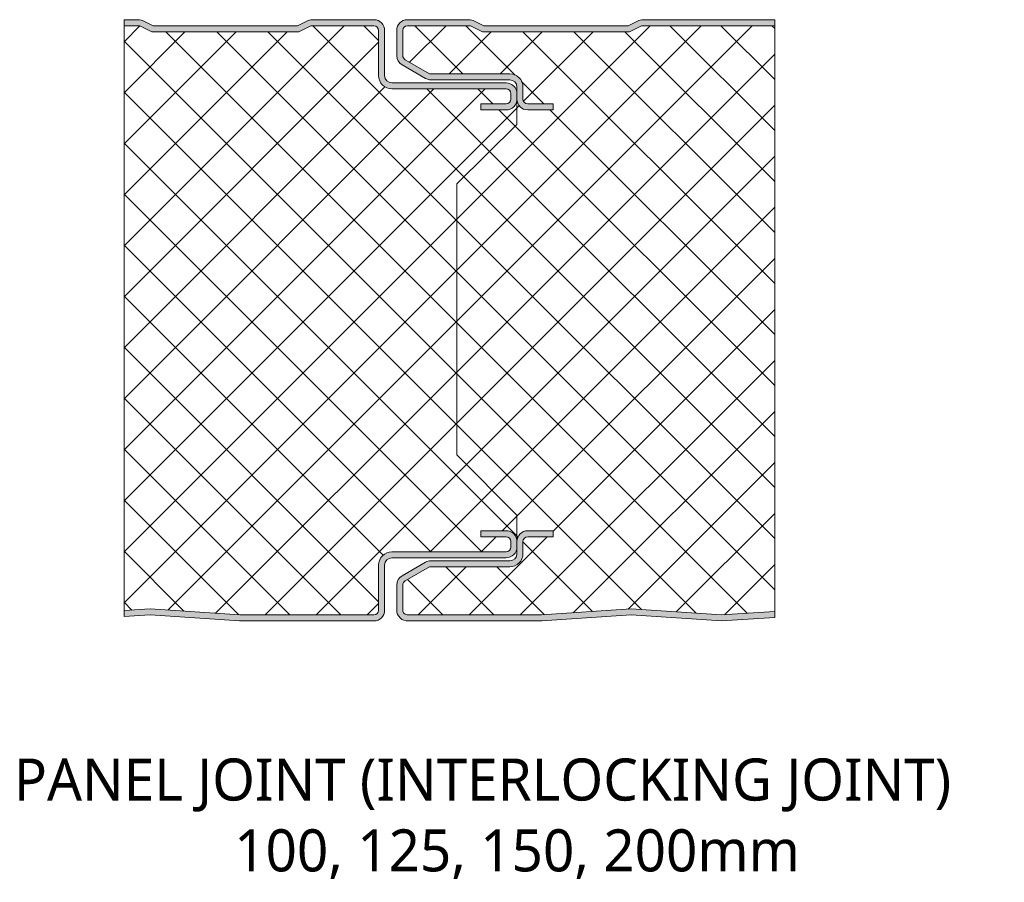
# Model space of a CAD drawing. Header units: millimetres. Extents: x 196 to 3485, y -270 to 1649.
# Tile 12 of 13: x 1798 to 1961, y -247 to -103. Entities that reach past the tile are written whole.
import ezdxf

# ---------------------------------------------------------------- set-up
doc = ezdxf.new("R2010")
doc.units = ezdxf.units.MM
doc.layers.add('A-DETL-GENF', color=92, linetype='Continuous', lineweight=13)
doc.layers.add('G-ANNO-TEXT', color=231, linetype='Continuous', lineweight=9)
doc.styles.add('Yu Gothic_2', font='Yu Gothic.ttf', dxfattribs={"height": 7})
pattern_1 = [(45, (-446.326, 203.047), (-4.24264, 4.24264), []), (135, (-446.326, 203.047), (-4.24264, -4.24264), [])]

# ---------------------------------------------------------------- blocks, each defined once
blk = doc.blocks.new('CR 1100 - FINELINE - SATINLINE - CR 1100 100mm - JOINT - FINELINE - SATINLINE-4259870-15 PANEL SIZE AND PROFILE Copy 1 Copy 1 Copy 1 Copy 1 Copy 1 Copy 2 Copy 1')
at = {"layer": 'A-DETL-GENF'}
h = blk.add_hatch(color=256, dxfattribs=at)
h.paths.add_polyline_path([(31.17, -0.01), (41.55, -0.01), (42.01, 0.06), (42.45, 0.23), (42.82, 0.52), (43.11, 0.89), (43.29, 1.33), (43.35, 1.79), (43.35, 9.29), (43.39, 9.6), (43.51, 9.89), (43.7, 10.14), (43.95, 10.33), (44.24, 10.45), (44.55, 10.49), (63.55, 10.49), (64.01, 10.56), (64.45, 10.73), (64.82, 11.02), (65.11, 11.39), (65.29, 11.87), (65.35, 12.29), (65.35, 13.19), (65.29, 13.66), (65.11, 14.09), (64.82, 14.47), (64.45, 14.75), (64.01, 14.93), (63.55, 14.99), (59.35, 14.99), (59.35, 13.99), (63.55, 13.99), (63.75, 13.97), (63.95, 13.89), (64.11, 13.76), (64.24, 13.59), (64.32, 13.4), (64.35, 13.19), (64.35, 12.29), (64.32, 12.09), (64.22, 11.87), (64.11, 11.73), (63.95, 11.6), (63.75, 11.52), (63.55, 11.49), (44.55, 11.49), (43.98, 11.42), (43.45, 11.2), (42.99, 10.85), (42.64, 10.39), (42.42, 9.86), (42.35, 9.29), (42.35, 1.79), (42.32, 1.59), (42.24, 1.39), (42.11, 1.23), (41.95, 1.1), (41.75, 1.02), (41.55, 0.99), (19.24, 0.99), (4.34, 2), (0, 1.71), (0, 0.71), (4.34, 1), (19.2, -0.01)])
h.paths.add_polyline_path([(61.44, 84.99), (63.55, 84.99), (64.01, 85.06), (64.45, 85.24), (64.82, 85.52), (65.11, 85.89), (65.29, 86.33), (65.35, 86.79), (65.35, 87.69), (65.29, 88.16), (65.11, 88.59), (64.82, 88.97), (64.45, 89.25), (64.01, 89.43), (63.55, 89.49), (44.55, 89.49), (44.24, 89.54), (43.95, 89.66), (43.7, 89.85), (43.51, 90.09), (43.39, 90.38), (43.35, 90.69), (43.35, 98.19), (43.29, 98.66), (43.11, 99.09), (42.82, 99.47), (42.45, 99.75), (42.01, 99.93), (41.55, 99.99), (31.17, 99.97), (30.86, 99.94), (30.4, 99.77), (28.85, 98.99), (4.85, 98.99), (3.29, 99.77), (2.83, 99.94), (2.35, 99.99), (0, 99.99), (0, 98.99), (2.61, 98.99), (4.61, 97.99), (29.08, 97.99), (31.08, 98.99), (41.55, 98.99), (41.75, 98.97), (41.95, 98.89), (42.11, 98.76), (42.24, 98.59), (42.32, 98.4), (42.35, 98.19), (42.35, 90.69), (42.42, 90.13), (42.64, 89.59), (42.99, 89.14), (43.45, 88.79), (43.98, 88.57), (44.55, 88.49), (63.55, 88.49), (63.75, 88.47), (63.95, 88.39), (64.11, 88.26), (64.24, 88.09), (64.32, 87.9), (64.35, 87.69), (64.35, 86.79), (64.32, 86.59), (64.24, 86.39), (64.11, 86.23), (63.95, 86.1), (63.75, 86.02), (63.55, 85.99), (59.35, 85.99), (59.35, 84.99)])
h = blk.add_hatch(color=256, dxfattribs=at)
h.paths.add_polyline_path([(99.35, -0.01), (108.22, 0.59), (108.22, 1.59), (99.35, 0.99), (84.35, 2), (69.45, 1), (47.04, 1), (46.86, 1.05), (46.69, 1.14), (46.55, 1.27), (46.44, 1.43), (46.37, 1.61), (46.35, 1.8), (46.35, 5.96), (46.37, 6.16), (46.45, 6.36), (46.58, 6.52), (46.75, 6.65), (50.81, 8.99), (64.15, 8.99), (64.72, 9.07), (65.25, 9.29), (65.7, 9.64), (66.05, 10.09), (66.27, 10.63), (66.35, 11.19), (66.35, 13.19), (66.37, 13.4), (66.45, 13.59), (66.58, 13.76), (66.75, 13.89), (66.94, 13.97), (67.15, 13.99), (71.35, 13.99), (71.35, 14.99), (67.15, 14.99), (66.68, 14.93), (66.25, 14.75), (65.87, 14.47), (65.59, 14.09), (65.41, 13.66), (65.35, 13.19), (65.35, 11.19), (65.31, 10.88), (65.19, 10.59), (65, 10.35), (64.75, 10.16), (64.46, 10.04), (64.15, 9.99), (51.03, 9.99), (50.56, 9.93), (50.13, 9.75), (46.25, 7.51), (45.87, 7.23), (45.59, 6.86), (45.41, 6.42), (45.35, 5.96), (45.35, 1.8), (45.4, 1.38), (45.54, 0.98), (45.78, 0.63), (46.08, 0.34), (46.45, 0.14), (46.86, 0.02), (47.28, 0), (69.49, 0), (84.35, 1)])
h.paths.add_polyline_path([(71.35, 85), (71.35, 86), (67.15, 86), (66.94, 86.02), (66.75, 86.1), (66.58, 86.23), (66.45, 86.4), (66.37, 86.59), (66.35, 86.8), (66.35, 88.8), (66.26, 89.4), (66.05, 89.9), (65.7, 90.35), (65.25, 90.7), (64.72, 90.92), (64.15, 91), (50.81, 91), (46.75, 93.34), (46.58, 93.47), (46.45, 93.64), (46.37, 93.83), (46.35, 94.04), (46.35, 98.2), (46.37, 98.4), (46.45, 98.6), (46.58, 98.76), (46.75, 98.89), (46.94, 98.97), (47.15, 99), (57.61, 99), (59.61, 98), (84.08, 98), (86.08, 99), (108.22, 99), (108.22, 100), (86.34, 100), (85.86, 99.94), (85.4, 99.77), (83.85, 99), (59.85, 99), (58.29, 99.77), (57.84, 99.94), (57.35, 100), (47.15, 100), (46.68, 99.93), (46.25, 99.75), (45.87, 99.47), (45.59, 99.1), (45.41, 98.66), (45.35, 98.2), (45.35, 94.04), (45.41, 93.57), (45.59, 93.14), (45.87, 92.76), (46.31, 92.44), (50.13, 90.24), (50.56, 90.06), (51.03, 90), (64.15, 90), (64.46, 89.96), (64.75, 89.84), (65, 89.64), (65.19, 89.4), (65.31, 89.11), (65.35, 88.8), (65.35, 86.79), (65.41, 86.33), (65.6, 85.88), (65.87, 85.52), (66.25, 85.24), (66.68, 85.06), (67.15, 85), (69.01, 85)])
h = blk.add_hatch(dxfattribs=at)
h.set_pattern_fill('FP_8', color=256, style=0, pattern_type=2)
h.set_pattern_definition(pattern_1)
h.paths.add_polyline_path([(31.17, 0.99), (41.55, 0.99), (41.75, 1.02), (41.95, 1.1), (42.11, 1.23), (42.24, 1.39), (42.32, 1.59), (42.35, 1.79), (42.35, 9.29), (42.43, 9.89), (42.64, 10.39), (42.99, 10.85), (43.45, 11.2), (43.98, 11.42), (44.55, 11.49), (63.55, 11.49), (63.75, 11.52), (64.01, 11.65), (64.11, 11.73), (64.24, 11.89), (64.32, 12.09), (64.35, 12.29), (64.35, 13.2), (64.32, 13.4), (64.24, 13.6), (64.11, 13.76), (63.94, 13.89), (63.75, 13.97), (63.55, 13.99), (59.35, 13.99), (59.35, 14.99), (63.55, 14.99), (64.01, 14.93), (64.45, 14.75), (64.82, 14.47), (65.11, 14.09), (65.29, 13.66), (65.35, 13.19), (65.35, 17.59), (55.34, 27.6), (55.34, 72.67), (65.34, 82.59), (65.34, 86.7), (65.22, 86.17), (65.07, 85.84), (64.78, 85.49), (64.42, 85.22), (64, 85.05), (63.55, 84.99), (59.35, 84.99), (59.35, 85.99), (63.55, 85.99), (63.8, 86.04), (64.01, 86.15), (64.16, 86.29), (64.25, 86.42), (64.32, 86.6), (64.35, 86.8), (64.35, 87.69), (64.32, 87.9), (64.19, 88.16), (64.11, 88.26), (63.95, 88.39), (63.75, 88.47), (63.55, 88.49), (44.55, 88.49), (43.95, 88.58), (43.45, 88.79), (42.99, 89.14), (42.64, 89.59), (42.42, 90.13), (42.35, 90.69), (42.35, 98.19), (42.32, 98.4), (42.19, 98.66), (42.11, 98.76), (41.95, 98.89), (41.75, 98.97), (41.55, 98.99), (31.08, 98.99), (29.08, 97.99), (4.61, 97.99), (2.61, 98.99), (0, 98.99), (0, 1.71), (4.51, 1.99), (19.24, 0.99)])
h = blk.add_hatch(dxfattribs=at)
h.set_pattern_fill('FP_8', color=256, style=0, pattern_type=2)
h.set_pattern_definition(pattern_1)
h.paths.add_polyline_path([(99.35, 0.99), (108.22, 1.59), (108.22, 99), (86.08, 99), (84.08, 98), (59.61, 98), (57.61, 99), (47.15, 99), (46.94, 98.97), (46.94, 98.97), (46.68, 98.84), (46.58, 98.76), (46.45, 98.6), (46.37, 98.4), (46.35, 98.2), (46.35, 94.04), (46.37, 93.83), (46.45, 93.64), (46.58, 93.47), (46.75, 93.34), (50.81, 91), (64.15, 91), (64.75, 90.91), (65.25, 90.7), (65.7, 90.35), (66.05, 89.9), (66.27, 89.37), (66.35, 88.8), (66.35, 86.8), (66.37, 86.59), (66.5, 86.33), (66.58, 86.23), (66.75, 86.1), (66.94, 86.02), (67.15, 86), (71.35, 86), (71.35, 85), (67.15, 85), (66.68, 85.06), (66.25, 85.24), (65.87, 85.52), (65.59, 85.9), (65.4, 86.4), (65.34, 86.77), (65.34, 82.59), (55.34, 72.67), (55.34, 27.6), (65.35, 17.59), (65.35, 13.19), (65.41, 13.66), (65.59, 14.09), (65.87, 14.47), (66.25, 14.75), (66.68, 14.93), (67.15, 14.99), (71.35, 14.99), (71.35, 13.99), (67.15, 13.99), (66.94, 13.97), (66.75, 13.89), (66.58, 13.76), (66.45, 13.59), (66.37, 13.4), (66.35, 13.19), (66.35, 11.19), (66.26, 10.59), (66.05, 10.09), (65.7, 9.64), (65.25, 9.29), (64.72, 9.07), (64.15, 8.99), (50.81, 8.99), (46.75, 6.65), (46.58, 6.52), (46.45, 6.36), (46.37, 6.16), (46.35, 5.96), (46.37, 1.61), (46.39, 1.54), (46.48, 1.36), (46.61, 1.21), (46.77, 1.1), (46.95, 1.03), (47.06, 1), (47.28, 1), (69.49, 1), (84.35, 2), (99.26, 1)])
for p, q in [((2.35, 99.99), (0, 99.99)), ((0, 99.99), (0, 98.99)), ((41.55, 99.99), (31.34, 99.99)), ((57.35, 100), (47.15, 100)), ((108.22, 100), (86.34, 100)), ((108.22, 99), (108.22, 100)), ((0, 98.99), (0, 1.71)), ((0, 98.99), (2.61, 98.99)), ((2.61, 98.99), (4.61, 97.99)), ((4.85, 98.99), (3.29, 99.77)), ((28.85, 98.99), (4.85, 98.99)), ((30.4, 99.77), (28.85, 98.99)), ((29.08, 97.99), (31.08, 98.99)), ((31.08, 98.99), (41.55, 98.99)), ((47.15, 99), (57.61, 99)), ((57.61, 99), (59.61, 98)), ((59.85, 99), (58.29, 99.77)), ((83.85, 99), (59.85, 99)), ((85.4, 99.77), (83.85, 99)), ((84.08, 98), (86.08, 99)), ((86.08, 99), (108.22, 99)), ((108.22, 1.59), (108.22, 99)), ((4.61, 97.99), (29.08, 97.99)), ((42.35, 98.19), (42.35, 90.69)), ((43.35, 90.69), (43.35, 98.19)), ((45.35, 98.2), (45.35, 94.04)), ((46.35, 94.04), (46.35, 98.2)), ((59.61, 98), (84.08, 98)), ((46.25, 92.48), (50.13, 90.24)), ((50.81, 91), (46.75, 93.34)), ((64.15, 91), (50.81, 91)), ((63.55, 89.49), (44.55, 89.49)), ((44.55, 88.49), (63.55, 88.49)), ((51.03, 90), (64.15, 90)), ((65.35, 88.8), (65.35, 87.69)), ((66.34, 88.91), (66.34, 88.8)), ((66.35, 86.8), (66.35, 88.8)), ((64.35, 87.69), (64.35, 86.79)), ((65.34, 86.79), (65.34, 82.59)), ((65.35, 86.79), (65.35, 87.69)), ((63.55, 85.99), (59.35, 85.99)), ((59.35, 85.99), (59.35, 84.99)), ((71.35, 86), (67.15, 86)), ((71.35, 85), (71.35, 86)), ((59.35, 84.99), (63.55, 84.99)), ((67.15, 85), (71.35, 85)), ((65.34, 82.59), (55.34, 72.67)), ((55.34, 72.67), (55.34, 27.6)), ((55.34, 27.6), (65.35, 17.59)), ((65.35, 17.59), (65.35, 13.19)), ((63.55, 14.99), (59.35, 14.99)), ((59.35, 14.99), (59.35, 13.99)), ((71.35, 14.99), (67.15, 14.99)), ((71.35, 13.99), (71.35, 14.99)), ((59.35, 13.99), (63.55, 13.99)), ((64.35, 13.19), (64.35, 12.29)), ((65.35, 12.29), (65.35, 13.19)), ((66.35, 11.19), (66.35, 13.19)), ((67.15, 13.99), (71.35, 13.99)), ((63.55, 11.49), (44.55, 11.49)), ((65.35, 12.29), (65.35, 11.19)), ((44.55, 10.49), (63.55, 10.49)), ((64.15, 9.99), (51.03, 9.99)), ((42.35, 9.29), (42.35, 1.79)), ((43.35, 1.79), (43.35, 9.29)), ((50.13, 9.75), (46.25, 7.51)), ((46.75, 6.65), (50.81, 8.99)), ((50.81, 8.99), (64.15, 8.99)), ((45.35, 5.96), (45.35, 1.8)), ((46.35, 1.8), (46.35, 5.96)), ((4.34, 2), (0, 1.71)), ((0, 1.71), (0, 0.71)), ((19.24, 0.99), (4.34, 2)), ((84.35, 2), (69.45, 1)), ((99.35, 0.99), (84.35, 2)), ((0, 0.71), (4.34, 1)), ((4.34, 1), (19.2, -0.01)), ((41.55, 0.99), (19.24, 0.99)), ((69.45, 1), (47.23, 1)), ((47.28, 0), (69.49, 0)), ((69.49, 0), (84.35, 1)), ((84.35, 1), (99.35, -0.01)), ((108.22, 1.59), (99.35, 0.99)), ((99.35, -0.01), (108.22, 0.59)), ((108.22, 0.59), (108.22, 1.59)), ((19.2, -0.01), (41.55, -0.01))]:
    blk.add_line(p, q, dxfattribs=at)
for centre, radius, start, end in [((2.35, 97.89), 2.1, 63.4349, 90), ((31.34, 97.89), 2.1, 90, 116.5651), ((41.55, 98.19), 1.8, 0, 90), ((47.15, 98.2), 1.8, 90, 180), ((57.35, 97.9), 2.1, 63.4349, 90), ((86.34, 97.9), 2.1, 90, 116.5651), ((41.55, 98.19), 0.8, 0, 90), ((47.15, 98.2), 0.8, 90, 180), ((47.15, 94.04), 1.8, 180, 240), ((47.15, 94.04), 0.8, 180, 240), ((44.55, 90.69), 2.2, 180, 270), ((44.55, 90.69), 1.2, 180, 270), ((51.03, 91.8), 1.8, 240, 270), ((64.15, 88.8), 2.2, 0, 90), ((64.15, 88.8), 2.2, 59.9211, 60.954), ((64.15, 88.8), 2.2, 45.1388, 46.4309), ((63.55, 87.69), 1.8, 0, 90), ((63.55, 87.69), 0.8, 0, 90), ((64.15, 88.8), 1.2, 360, 90), ((64.15, 88.8), 2.2, 30.103, 31.9079), ((64.15, 88.8), 2.2, 15.0523, 17.3849), ((63.55, 86.79), 0.8, 270, 360), ((63.55, 86.79), 1.8, 270, 0), ((67.15, 86.8), 1.8, 180.0496, 270), ((67.15, 86.8), 0.8, 180, 270), ((63.55, 86.79), 1.8, 298.9452, 300.0859), ((63.55, 86.79), 1.8, 313.4178, 314.8481), ((63.55, 86.79), 1.8, 327.8904, 329.3868), ((63.55, 86.79), 1.8, 342.363, 344.9426), ((63.55, 13.19), 1.8, 0, 90), ((67.15, 13.19), 1.8, 90, 180), ((63.55, 13.19), 0.8, 360, 90), ((67.15, 13.19), 0.8, 90, 180), ((44.55, 9.29), 2.2, 90, 180), ((63.55, 12.29), 1.8, 270, 0), ((63.55, 12.29), 0.8, 270, 0), ((44.55, 9.29), 1.2, 90, 180), ((51.03, 8.19), 1.8, 90, 120), ((64.15, 11.19), 1.2, 270, 0), ((64.15, 11.19), 2.2, 270, 0), ((47.15, 5.96), 1.8, 120, 180), ((47.15, 5.96), 0.8, 120, 180), ((41.55, 1.79), 1.8, 270, 0), ((41.55, 1.79), 0.8, 270, 0), ((47.15, 1.8), 1.8, 180, 274.1532), ((47.15, 1.8), 0.8, 180, 276.2314)]:
    blk.add_arc(centre, radius, start, end, dxfattribs=at)

msp = doc.modelspace()

# ---------------------------------------------------------------- block references
at = {"layer": 'A-DETL-GENF'}
msp.add_blockref('CR 1100 - FINELINE - SATINLINE - CR 1100 100mm - JOINT - FINELINE - SATINLINE-4259870-15 PANEL SIZE AND PROFILE Copy 1 Copy 1 Copy 1 Copy 1 Copy 1 Copy 2 Copy 1', (1814.95, -203.05), dxfattribs=at)

# ---------------------------------------------------------------- texts
at = {"layer": 'G-ANNO-TEXT', "color": 7, "char_height": 7, "attachment_point": 1, "style": 'Yu Gothic_2', "bg_fill": 3, "box_fill_scale": 1.25, "bg_fill_color": 9, "bg_fill_true_color": 13158600, "bg_fill_transparency": 0}
for s, insert, width in [('PANEL JOINT (INTERLOCKING JOINT) ', (1796.63, -225.94), 202.3459), ('100, 125, 150, 200mm', (1833.28, -237.72), 110.3122)]:
    msp.add_mtext(s, dxfattribs=dict(at, insert=insert, width=width))

doc.saveas('drawing.dxf')
